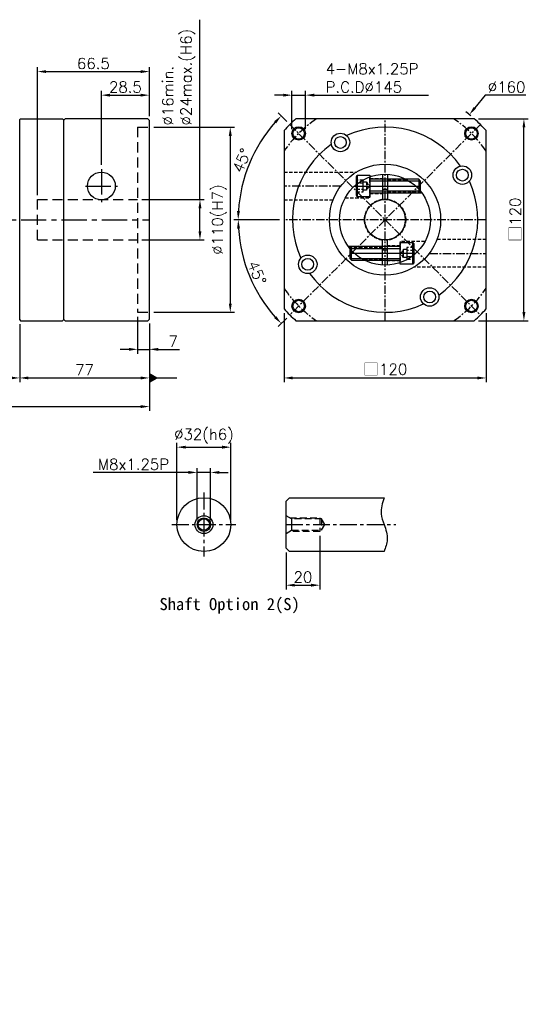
# Model space of a CAD drawing. Header units: millimetres. Extents: x -359 to 775, y -19 to 566.
# Tile 2 of 2: x 29 to 331, y -19 to 566. Entities that reach past the tile are written whole.
import ezdxf

# ---------------------------------------------------------------- set-up
doc = ezdxf.new("R2010")
doc.units = ezdxf.units.MM
doc.header["$LTSCALE"] = 4
doc.linetypes.add('CENTER', pattern=[2, 1.25, -0.25, 0.25, -0.25])
doc.linetypes.add('DASHED', pattern=[0.75, 0.5, -0.25])
for name, color, linetype in [('DIM', 6, 'Continuous'), ('M8x30L', 7, 'Continuous'), ('MF120X1-012', 7, 'Continuous'), ('MF120X1-211', 7, 'Continuous'), ('MF120X1-212', 7, 'Continuous'), ('MF120X1-511', 7, 'Continuous'), ('圖框', 7, 'Continuous')]:
    doc.layers.add(name, color=color, linetype=linetype)
doc.styles.get("Standard").update_dxf_attribs({"font": 'romans.shx'})
doc.dimstyles.new('R', dxfattribs={"dimscale": 2.6, "dimtxt": 2.5, "dimasz": 2, "dimexe": 1, "dimexo": 1, "dimgap": 0.6, "dimtad": 1, "dimtoh": 1, "dimdec": 4, "dimdsep": 46, "dimtxsty": 'Standard', "dimcen": 0.5, "dimdle": 1, "dimclrt": 7, "dimadec": 4, "dimazin": 2, "dimtfac": 1, "dimtdec": 4, "dimtofl": 0, "dimtmove": 0, "dimatfit": 3, "dimfxl": 0, "dimtolj": 1, "dimarcsym": 0})
doc.dimstyles.get("Standard").update_dxf_attribs({"dimscale": 2.6, "dimtxt": 2.5, "dimasz": 2, "dimexe": 1, "dimexo": 1, "dimgap": 0.6, "dimtad": 1, "dimdec": 4, "dimdsep": 46, "dimtxsty": 'Standard', "dimcen": 0.5, "dimdle": 1, "dimclrt": 7, "dimadec": 4, "dimazin": 2, "dimtfac": 1, "dimtdec": 4, "dimtofl": 0, "dimtmove": 0, "dimatfit": 3, "dimfxl": 0, "dimtolj": 1, "dimarcsym": 0})

# ---------------------------------------------------------------- blocks, each defined once
blk = doc.blocks.new('*D23')
at = {"layer": 'Defpoints', "color": 0, "ltscale": 2}
for p in [(302.09, 503.51), (185.52, 446.94), (305.52, 446.94), (161.33, 424.38), (188.95, 390.37)]:
    blk.add_point(p, dxfattribs=at)
at = {"layer": '圖框', "color": 0, "lineweight": -2, "ltscale": 2}
for p, q in [((182.92, 446.94), (155.76, 446.94)), ((187.11, 388.53), (182.05, 383.47))]:
    blk.add_line(p, q, dxfattribs=at)
blk.add_arc((245.52, 446.94), 87.16, 183.41874, 221.58126, dxfattribs=at)
at = {"layer": '圖框', "color": 0, "ltscale": 2}
for points in [[(157.65, 441.71), (159.38, 441.77), (158.36, 446.94)], [(180.95, 389.68), (179.69, 388.5), (183.89, 385.31)]]:
    blk.add_solid(points, dxfattribs=at)
at = {"layer": '圖框', "color": 7, "ltscale": 2, "insert": (169.44, 415.42), "char_height": 6.5, "attachment_point": 5, "rotation": 292.5}
blk.add_mtext('\\A1;45°', dxfattribs=at)
blk = doc.blocks.new('*D24')
at = {"layer": 'Defpoints', "color": 0, "ltscale": 2}
for p in [(188.95, 503.51), (169.99, 490.54), (185.52, 446.94), (305.52, 446.94), (302.09, 390.37)]:
    blk.add_point(p, dxfattribs=at)
at = {"layer": '圖框', "color": 0, "lineweight": -2, "ltscale": 2}
for p, q in [((187.11, 505.34), (182.01, 510.45)), ((182.92, 446.94), (155.7, 446.94))]:
    blk.add_line(p, q, dxfattribs=at)
blk.add_arc((245.52, 446.94), 87.21, 138.41669, 176.58331, dxfattribs=at)
at = {"layer": '圖框', "color": 0, "ltscale": 2}
for points in [[(179.65, 505.42), (180.91, 504.23), (183.85, 508.61)], [(159.33, 452.11), (157.59, 452.16), (158.3, 446.94)]]:
    blk.add_solid(points, dxfattribs=at)
at = {"layer": '圖框', "color": 7, "ltscale": 2, "insert": (160.5, 482.15), "char_height": 6.5, "attachment_point": 5, "rotation": 67.5}
blk.add_mtext('\\A1;45°', dxfattribs=at)
blk = doc.blocks.new('*D12')
at = {"layer": 'Defpoints', "color": 0, "ltscale": 2}
for p in [(198.25, 520.94), (190.25, 498.2), (198.25, 498.2)]:
    blk.add_point(p, dxfattribs=at)
at = {"layer": '圖框', "color": 0, "lineweight": -2, "ltscale": 2}
for p, q in [((185.05, 520.94), (179.85, 520.94)), ((190.25, 500.8), (190.25, 523.54)), ((190.25, 520.94), (198.25, 520.94)), ((198.25, 500.8), (198.25, 523.54)), ((203.45, 520.94), (271.2, 520.94))]:
    blk.add_line(p, q, dxfattribs=at)
at = {"layer": '圖框', "color": 0, "ltscale": 2}
for points in [[(185.05, 521.8), (185.05, 520.07), (190.25, 520.94)], [(203.45, 521.8), (203.45, 520.07), (198.25, 520.94)]]:
    blk.add_solid(points, dxfattribs=at)
at = {"layer": '圖框', "color": 7, "ltscale": 2, "insert": (210.21, 539.83), "char_height": 6.5, "attachment_point": 1}
blk.add_mtext('\\A1;4-M8x1.25P\\PP.C.D%%C145', dxfattribs=at)
blk = doc.blocks.new('*D25')
at = {"layer": 'Defpoints', "color": 0, "ltscale": 2}
for p in [(295.55, 509.36), (195.48, 384.52)]:
    blk.add_point(p, dxfattribs=at)
at = {"layer": '圖框', "color": 0, "lineweight": -2, "ltscale": 2}
for p, q in [((304.84, 520.94), (298.81, 513.42)), ((328.99, 520.94), (304.84, 520.94)), ((244.22, 446.94), (246.82, 446.94)), ((245.52, 445.64), (245.52, 448.24))]:
    blk.add_line(p, q, dxfattribs=at)
blk.add_arc((245.52, 446.94), 80, 50.45249, 53.14696, dxfattribs=at)
at = {"layer": '圖框', "color": 0, "ltscale": 2}
blk.add_solid([(298.13, 513.96), (299.48, 512.87), (295.55, 509.36)], dxfattribs=at)
at = {"layer": '圖框', "color": 7, "ltscale": 2, "insert": (317.69, 525.75), "char_height": 6.5, "attachment_point": 5}
blk.add_mtext('\\A1;∅160', dxfattribs=at)
blk = doc.blocks.new('六角承窩頭螺栓M8X30L')
at = {"color": 0}
for p, q in [((-7.5, 6.5), (-7.5, -6.5)), ((30, 3), (0, 3)), ((29, 4), (29, -4)), ((30, -3), (0, -3))]:
    blk.add_line(p, q, dxfattribs=at)
at = {"color": 0, "linetype": 'CENTER'}
blk.add_line((-8, 0), (30, 0), dxfattribs=at)
at = {"color": 0}
blk.add_lwpolyline([(-7.5, -6.5), (-8, -5.63), (-8, 5.63), (-7.5, 6.5), (0, 6.5), (0, -6.5)], close=True, dxfattribs=at)
at = {"color": 0, "linetype": 'DASHED'}
for points in [[(-8, 3.5), (-8, -3.5), (-4, -3.5), (-4, 3.5)], [(-8, 1.75), (-8, -1.75), (-4, -1.75), (-4, 1.75)], [(-4, -2.5), (-4, 2.5), (-2, 2.5), (-2, -2.5)]]:
    blk.add_lwpolyline(points, close=True, dxfattribs=at)
blk.add_lwpolyline([(-2, 2.5), (-0.56, 0), (-2, -2.5)], dxfattribs=at)
at = {"color": 0}
blk.add_lwpolyline([(0, -4.6, -0.414214), (0.6, -4), (29, -4), (30, -3), (30, 3), (29, 4), (0.6, 4, -0.414214), (0, 4.6)], format="xyb", dxfattribs=at)
blk = doc.blocks.new('*D20')
at = {"layer": 'Defpoints', "color": 0, "ltscale": 2}
for p in [(153.98, 311.82), (121.98, 265.82), (153.98, 265.82)]:
    blk.add_point(p, dxfattribs=at)
at = {"layer": '圖框', "color": 0, "lineweight": -2, "ltscale": 2}
for p, q in [((121.98, 268.42), (121.98, 314.42)), ((127.18, 311.82), (148.78, 311.82)), ((153.98, 268.42), (153.98, 314.42))]:
    blk.add_line(p, q, dxfattribs=at)
at = {"layer": '圖框', "color": 0, "ltscale": 2}
for points in [[(127.18, 312.69), (127.18, 310.96), (121.98, 311.82)], [(148.78, 312.69), (148.78, 310.96), (153.98, 311.82)]]:
    blk.add_solid(points, dxfattribs=at)
at = {"layer": '圖框', "color": 7, "ltscale": 2, "insert": (137.98, 318.34), "char_height": 6.5, "attachment_point": 5}
blk.add_mtext('\\A1;%%C32(h6)', dxfattribs=at)
blk = doc.blocks.new('*D21')
at = {"layer": 'Defpoints', "color": 0, "ltscale": 2}
for p in [(141.98, 296.82), (133.98, 265.82), (141.98, 265.82)]:
    blk.add_point(p, dxfattribs=at)
at = {"layer": '圖框', "color": 0, "lineweight": -2, "ltscale": 2}
for p, q in [((133.98, 268.42), (133.98, 299.42)), ((141.98, 268.42), (141.98, 299.42)), ((128.78, 296.82), (72.15, 296.82)), ((141.98, 296.82), (133.98, 296.82)), ((147.18, 296.82), (152.38, 296.82))]:
    blk.add_line(p, q, dxfattribs=at)
at = {"layer": '圖框', "color": 0, "ltscale": 2}
for points in [[(128.78, 297.69), (128.78, 295.96), (133.98, 296.82)], [(147.18, 297.69), (147.18, 295.96), (141.98, 296.82)]]:
    blk.add_solid(points, dxfattribs=at)
at = {"layer": '圖框', "color": 7, "ltscale": 2, "insert": (96.15, 301.63), "char_height": 6.5, "attachment_point": 5}
blk.add_mtext('\\A1;M8x1.25P', dxfattribs=at)
blk = doc.blocks.new('*D22')
at = {"layer": 'Defpoints', "color": 0, "ltscale": 2}
for p in [(206.74, 261.82), (186.74, 251.82), (206.74, 229.82)]:
    blk.add_point(p, dxfattribs=at)
at = {"layer": '圖框', "color": 0, "lineweight": -2, "ltscale": 2}
for p, q in [((206.74, 259.22), (206.74, 227.22)), ((186.74, 249.22), (186.74, 227.22)), ((191.94, 229.82), (201.54, 229.82))]:
    blk.add_line(p, q, dxfattribs=at)
at = {"layer": '圖框', "color": 0, "ltscale": 2}
for points in [[(191.94, 230.69), (191.94, 228.96), (186.74, 229.82)], [(201.54, 230.69), (201.54, 228.96), (206.74, 229.82)]]:
    blk.add_solid(points, dxfattribs=at)
at = {"layer": '圖框', "color": 7, "ltscale": 2, "insert": (196.74, 234.63), "char_height": 6.5, "attachment_point": 5}
blk.add_mtext('\\A1;20', dxfattribs=at)
blk = doc.blocks.new('*D26')
at = {"color": 0, "lineweight": -2}
for p, q in [((185.52, 391.42), (185.52, 350.34)), ((305.52, 391.42), (305.52, 350.34)), ((190.72, 352.94), (300.32, 352.94))]:
    blk.add_line(p, q, dxfattribs=at)
at = {"color": 0}
for points in [[(190.72, 353.8), (190.72, 352.07), (185.52, 352.94)], [(300.32, 353.8), (300.32, 352.07), (305.52, 352.94)]]:
    blk.add_solid(points, dxfattribs=at)
at = {"layer": 'Defpoints', "color": 0}
for p in [(185.52, 394.02), (305.52, 394.02), (305.52, 352.94)]:
    blk.add_point(p, dxfattribs=at)
at = {"color": 7, "insert": (245.52, 358.02), "char_height": 6.5, "attachment_point": 5}
blk.add_mtext('\\A1;{\\fPMingLiU|b0|i0|c136|p18;\\H1.083x;\\C0;□}120', dxfattribs=at)
blk = doc.blocks.new('*D34')
at = {"color": 0, "lineweight": -2}
for p, q in [((301.03, 506.94), (330.54, 506.94)), ((327.94, 392.14), (327.94, 501.74)), ((301.03, 386.94), (330.54, 386.94))]:
    blk.add_line(p, q, dxfattribs=at)
at = {"color": 0}
for points in [[(327.07, 501.74), (328.8, 501.74), (327.94, 506.94)], [(327.07, 392.14), (328.8, 392.14), (327.94, 386.94)]]:
    blk.add_solid(points, dxfattribs=at)
at = {"layer": 'Defpoints', "color": 0}
for p in [(298.43, 506.94), (327.94, 506.94), (298.43, 386.94)]:
    blk.add_point(p, dxfattribs=at)
at = {"color": 7, "insert": (322.86, 446.94), "char_height": 6.5, "attachment_point": 5, "rotation": 90}
blk.add_mtext('\\A1;{\\fPMingLiU|b0|i0|c136|p18;\\H1.083x;\\C0;□}120', dxfattribs=at)
blk = doc.blocks.new('*D68')
at = {"layer": 'Defpoints', "color": 0, "ltscale": 2}
for p in [(98.62, 391.94), (105.62, 387.94), (105.62, 369.94)]:
    blk.add_point(p, dxfattribs=at)
at = {"layer": '圖框', "color": 0, "lineweight": -2, "ltscale": 2}
for p, q in [((98.62, 389.34), (98.62, 367.34)), ((105.62, 385.34), (105.62, 367.34)), ((93.42, 369.94), (88.22, 369.94)), ((98.62, 369.94), (105.62, 369.94)), ((110.82, 369.94), (123.48, 369.94))]:
    blk.add_line(p, q, dxfattribs=at)
at = {"layer": '圖框', "color": 0, "ltscale": 2}
for points in [[(93.42, 370.8), (93.42, 369.07), (98.62, 369.94)], [(110.82, 370.8), (110.82, 369.07), (105.62, 369.94)]]:
    blk.add_solid(points, dxfattribs=at)
at = {"layer": '圖框', "color": 7, "ltscale": 2, "insert": (119.75, 374.75), "char_height": 6.5, "attachment_point": 5}
blk.add_mtext('\\A1;7', dxfattribs=at)
blk = doc.blocks.new('*D70')
at = {"layer": 'Defpoints', "color": 0, "ltscale": 2}
for p in [(28.62, 387.44), (105.62, 387.94), (105.62, 352.94)]:
    blk.add_point(p, dxfattribs=at)
at = {"layer": '圖框', "color": 0, "lineweight": -2, "ltscale": 2}
for p, q in [((28.62, 384.84), (28.62, 350.34)), ((105.62, 385.34), (105.62, 350.34)), ((33.82, 352.94), (100.42, 352.94))]:
    blk.add_line(p, q, dxfattribs=at)
at = {"layer": '圖框', "color": 0, "ltscale": 2}
for points in [[(33.82, 353.8), (33.82, 352.07), (28.62, 352.94)], [(100.42, 353.8), (100.42, 352.07), (105.62, 352.94)]]:
    blk.add_solid(points, dxfattribs=at)
at = {"layer": '圖框', "color": 7, "ltscale": 2, "insert": (67.12, 357.75), "char_height": 6.5, "attachment_point": 5}
blk.add_mtext('\\A1;77', dxfattribs=at)
blk = doc.blocks.new('*D71')
at = {"layer": 'Defpoints', "color": 0, "ltscale": 2}
for p in [(105.62, 520.94), (105.62, 505.94), (77.12, 476.94)]:
    blk.add_point(p, dxfattribs=at)
at = {"layer": '圖框', "color": 0, "lineweight": -2, "ltscale": 2}
for p, q in [((77.12, 479.54), (77.12, 523.54)), ((82.32, 520.94), (100.42, 520.94)), ((105.62, 508.54), (105.62, 523.54))]:
    blk.add_line(p, q, dxfattribs=at)
at = {"layer": '圖框', "color": 0, "ltscale": 2}
for points in [[(82.32, 521.8), (82.32, 520.07), (77.12, 520.94)], [(100.42, 521.8), (100.42, 520.07), (105.62, 520.94)]]:
    blk.add_solid(points, dxfattribs=at)
at = {"layer": '圖框', "color": 7, "ltscale": 2, "insert": (91.37, 525.75), "char_height": 6.5, "attachment_point": 5}
blk.add_mtext('\\A1;28.5', dxfattribs=at)
blk = doc.blocks.new('*D72')
at = {"layer": 'Defpoints', "color": 0, "ltscale": 2}
for p in [(105.62, 534.94), (105.62, 505.94), (39.12, 458.94)]:
    blk.add_point(p, dxfattribs=at)
at = {"layer": '圖框', "color": 0, "lineweight": -2, "ltscale": 2}
for p, q in [((39.12, 461.54), (39.12, 537.54)), ((44.32, 534.94), (100.42, 534.94)), ((105.62, 508.54), (105.62, 537.54))]:
    blk.add_line(p, q, dxfattribs=at)
at = {"layer": '圖框', "color": 0, "ltscale": 2}
for points in [[(44.32, 535.8), (44.32, 534.07), (39.12, 534.94)], [(100.42, 535.8), (100.42, 534.07), (105.62, 534.94)]]:
    blk.add_solid(points, dxfattribs=at)
at = {"layer": '圖框', "color": 7, "ltscale": 2, "insert": (72.37, 539.75), "char_height": 6.5, "attachment_point": 5}
blk.add_mtext('\\A1;66.5', dxfattribs=at)
blk = doc.blocks.new('*D73')
at = {"layer": 'Defpoints', "color": 0, "ltscale": 2}
for p in [(98.62, 458.94), (98.62, 434.94), (135.62, 434.94)]:
    blk.add_point(p, dxfattribs=at)
at = {"layer": '圖框', "color": 0, "lineweight": -2, "ltscale": 2}
for p, q in [((135.62, 458.94), (135.62, 565.77)), ((101.22, 458.94), (138.22, 458.94)), ((135.62, 440.14), (135.62, 453.74)), ((101.22, 434.94), (138.22, 434.94))]:
    blk.add_line(p, q, dxfattribs=at)
at = {"layer": '圖框', "color": 0, "ltscale": 2}
for points in [[(134.76, 453.74), (136.49, 453.74), (135.62, 458.94)], [(134.76, 440.14), (136.49, 440.14), (135.62, 434.94)]]:
    blk.add_solid(points, dxfattribs=at)
at = {"layer": '圖框', "color": 7, "ltscale": 2, "insert": (113.32, 502.92), "char_height": 6.5, "attachment_point": 1, "rotation": 90}
blk.add_mtext('\\A1;%%C16min.\\P%%C24max.(H6)', dxfattribs=at)
blk = doc.blocks.new('*D74')
at = {"layer": 'Defpoints', "color": 0, "ltscale": 2}
for p in [(105.62, 501.94), (105.62, 391.94), (153.62, 391.94)]:
    blk.add_point(p, dxfattribs=at)
at = {"layer": '圖框', "color": 0, "lineweight": -2, "ltscale": 2}
for p, q in [((108.22, 501.94), (156.22, 501.94)), ((153.62, 496.74), (153.62, 397.14)), ((108.22, 391.94), (156.22, 391.94))]:
    blk.add_line(p, q, dxfattribs=at)
at = {"layer": '圖框', "color": 0, "ltscale": 2}
for points in [[(152.76, 496.74), (154.49, 496.74), (153.62, 501.94)], [(152.76, 397.14), (154.49, 397.14), (153.62, 391.94)]]:
    blk.add_solid(points, dxfattribs=at)
at = {"layer": '圖框', "color": 7, "ltscale": 2, "insert": (147.11, 447.03), "char_height": 6.5, "attachment_point": 5, "rotation": 90}
blk.add_mtext('\\A1;%%c110(H7)', dxfattribs=at)
blk = doc.blocks.new('*D75')
at = {"layer": 'Defpoints', "color": 0, "ltscale": 2}
for p in [(-138.58, 432.94), (105.62, 387.94), (105.62, 335.94)]:
    blk.add_point(p, dxfattribs=at)
at = {"layer": '圖框', "color": 0, "lineweight": -2, "ltscale": 2}
for p, q in [((-138.58, 430.34), (-138.58, 333.34)), ((105.62, 385.34), (105.62, 333.34)), ((-133.38, 335.94), (100.42, 335.94))]:
    blk.add_line(p, q, dxfattribs=at)
at = {"layer": '圖框', "color": 0, "ltscale": 2}
for points in [[(-133.38, 336.8), (-133.38, 335.07), (-138.58, 335.94)], [(100.42, 336.8), (100.42, 335.07), (105.62, 335.94)]]:
    blk.add_solid(points, dxfattribs=at)
at = {"layer": '圖框', "color": 7, "ltscale": 2, "insert": (-16.48, 340.75), "char_height": 6.5, "attachment_point": 5}
blk.add_mtext('\\A1;244.2', dxfattribs=at)
blk = doc.blocks.new('A$C79BD5932')
at = {"layer": 'MF120X1-211'}
for p, q in [((0, 119.5), (0.5, 120)), ((0, 0.5), (0, 119.5)), ((0.5, 120), (25.5, 120)), ((25.5, 120), (26, 119.5)), ((26, 119.5), (26, 0.5)), ((0, 0.5), (0.5, 0)), ((25.5, 0), (26, 0.5)), ((0.5, 0), (25.5, 0))]:
    blk.add_line(p, q, dxfattribs=at)
blk = doc.blocks.new('A$C29630EED')
at = {"color": 0}
blk.add_blockref('A$C79BD5932', (0, 0), dxfattribs=at)
blk = doc.blocks.new('*D97')
at = {"color": 0, "lineweight": -2}
for p, q in [((1.42, 386.84), (1.42, 350.34)), ((28.62, 384.84), (28.62, 350.34)), ((6.62, 352.94), (23.42, 352.94))]:
    blk.add_line(p, q, dxfattribs=at)
at = {"color": 0}
for points in [[(6.62, 353.8), (6.62, 352.07), (1.42, 352.94)], [(23.42, 353.8), (23.42, 352.07), (28.62, 352.94)]]:
    blk.add_solid(points, dxfattribs=at)
at = {"layer": 'Defpoints', "color": 0}
for p in [(1.42, 389.44), (28.62, 387.44), (28.62, 352.94)]:
    blk.add_point(p, dxfattribs=at)
at = {"color": 7, "insert": (15.02, 357.75), "char_height": 6.5, "attachment_point": 5}
blk.add_mtext('\\A1;27.2', dxfattribs=at)
blk = doc.blocks.new('_DatumFilled')
at = {"color": 0, "linetype": 'ByBlock'}
blk.add_solid([(0, 0.58), (-1, 0), (0, -0.58)], dxfattribs=at)

msp = doc.modelspace()

# ---------------------------------------------------------------- linework, layer by layer
at = {"ltscale": 3}
msp.add_line((28.62202, 387.93795), (28.62202, 505.93795), dxfattribs=at)
at = {"color": 0, "ltscale": 3}
for p, q in [((55.62202, 506.93795), (54.62202, 505.93795)), ((54.62202, 505.93795), (54.62202, 387.93795)), ((104.62202, 506.93795), (55.62202, 506.93795)), ((105.62202, 505.93795), (104.62202, 506.93795)), ((105.62202, 387.93795), (105.62202, 505.93795)), ((54.62202, 387.93795), (55.62202, 386.93795)), ((55.62202, 386.93795), (104.62202, 386.93795)), ((104.62202, 386.93795), (105.62202, 387.93795))]:
    msp.add_line(p, q, dxfattribs=at)
at = {"color": 0, "linetype": 'DASHED', "ltscale": 3}
for p, q in [((98.62202, 501.93795), (98.62202, 391.93795)), ((98.62202, 501.93795), (105.62202, 501.93795)), ((39.12202, 458.93795), (98.62202, 458.93795)), ((39.12202, 434.93795), (39.12202, 458.93795)), ((39.12202, 434.93795), (98.62202, 434.93795)), ((98.62202, 391.93795), (105.62202, 391.93795))]:
    msp.add_line(p, q, dxfattribs=at)
at = {"color": 0, "linetype": 'CENTER', "ltscale": 3}
for p, q in [((77.12202, 476.93795), (77.12202, 457.43795)), ((67.62202, 466.93795), (86.62202, 466.93795)), ((-138.57798, 446.93795), (105.62202, 446.93795))]:
    msp.add_line(p, q, dxfattribs=at)
at = {"layer": 'MF120X1-012', "color": 0, "linetype": 'CENTER', "ltscale": 2}
for p, q in [((137.97938, 284.82391), (137.97938, 246.82391)), ((118.97938, 265.82391), (156.97938, 265.82391))]:
    msp.add_line(p, q, dxfattribs=at)
at = {"layer": 'MF120X1-012', "color": 0, "ltscale": 2}
for p, q in [((186.7394, 279.82391), (188.7394, 281.82391)), ((188.7394, 281.82391), (244.9394, 281.82391)), ((186.7394, 251.82391), (186.7394, 279.82391)), ((190.03029, 269.22391), (190.03029, 262.42391)), ((188.7394, 249.82391), (186.7394, 251.82391)), ((244.9394, 249.82391), (188.7394, 249.82391))]:
    msp.add_line(p, q, dxfattribs=at)
at = {"layer": 'MF120X1-012', "color": 0, "linetype": 'DASHED', "ltscale": 2}
msp.add_line((207.82837, 269.22391), (207.82837, 262.42391), dxfattribs=at)
for points in [[(186.7394, 260.52391), (190.03029, 262.42391), (207.82837, 262.42391), (209.79136, 265.82391), (207.82837, 269.22391), (190.03029, 269.22391), (186.7394, 271.12391)], [(188.99106, 269.82391), (206.7394, 269.82391), (206.7394, 261.82391), (188.99106, 261.82391)]]:
    msp.add_lwpolyline(points, dxfattribs=at)
at = {"layer": 'MF120X1-012', "color": 0, "ltscale": 2}
for radius in [16, 5.3, 4, 3.4]:
    msp.add_circle((137.97938, 265.82391), radius, dxfattribs=at)
at = {"layer": 'MF120X1-212', "color": 0}
for p, q in [((244.01825, 473.89625), (244.01825, 458.84383)), ((247.01825, 473.89625), (247.01825, 458.84383)), ((244.01825, 419.97964), (244.01825, 435.03206)), ((247.01825, 419.97964), (247.01825, 435.03206))]:
    msp.add_line(p, q, dxfattribs=at)
at = {"layer": 'MF120X1-212', "color": 0, "linetype": 'DASHED'}
for p, q in [((236.51825, 471.43795), (244.01825, 471.43795)), ((247.01825, 470.93795), (257.88757, 470.93795)), ((247.01825, 470.33795), (258.98822, 470.33795)), ((236.51825, 462.43795), (244.01825, 462.43795)), ((247.01825, 463.53795), (266.81238, 463.53795)), ((247.01825, 462.93795), (267.26682, 462.93795)), ((244.01825, 430.93795), (223.76969, 430.93795)), ((244.01825, 430.33795), (224.22412, 430.33795)), ((254.51825, 431.43795), (247.01825, 431.43795)), ((244.01825, 423.53795), (232.04829, 423.53795)), ((244.01825, 422.93795), (233.14894, 422.93795)), ((254.51825, 422.43795), (247.01825, 422.43795))]:
    msp.add_line(p, q, dxfattribs=at)
at = {"layer": 'MF120X1-212', "color": 0, "linetype": 'CENTER'}
for p, q in [((227.3799, 466.93795), (263.65661, 466.93795)), ((263.65661, 426.93795), (227.3799, 426.93795))]:
    msp.add_line(p, q, dxfattribs=at)
at = {"layer": 'MF120X1-212', "color": 0, "linetype": 'DASHED'}
for points in [[(221.85394, 459.93795), (236.51825, 459.93795), (236.51825, 472.39379)], [(269.18257, 433.93795), (254.51825, 433.93795), (254.51825, 421.4821)]]:
    msp.add_lwpolyline(points, dxfattribs=at)
at = {"layer": 'MF120X1-212', "color": 0}
for radius in [27, 12]:
    msp.add_circle((245.51825, 446.93795), radius, dxfattribs=at)
at = {"layer": 'MF120X1-212', "color": 0, "linetype": 'DASHED'}
msp.add_circle((245.51825, 446.93795), 12.25, dxfattribs=at)
at = {"layer": 'MF120X1-212', "color": 0}
for start, end in [(85.21980815, 94.78019185), (265.21980815, 274.78019185)]:
    msp.add_arc((245.51825, 446.93795), 18, start, end, dxfattribs=at)
at = {"layer": 'MF120X1-511', "color": 0, "linetype": 'CENTER'}
for p, q in [((302.0868, 503.50649), (188.94971, 390.3694)), ((188.94971, 503.50649), (302.0868, 390.3694)), ((245.51825, 386.93795), (245.51825, 506.93795)), ((219.26944, 466.93795), (185.51825, 466.93795)), ((305.51825, 446.93795), (185.51825, 446.93795)), ((271.76706, 426.93795), (305.51825, 426.93795))]:
    msp.add_line(p, q, dxfattribs=at)
at = {"layer": 'MF120X1-511', "color": 0, "linetype": 'DASHED'}
for p, q in [((185.51825, 475.18795), (228.46136, 475.18795)), ((185.51825, 458.68795), (214.68098, 458.68795)), ((305.51825, 435.18795), (276.35553, 435.18795)), ((305.51825, 418.68795), (262.57514, 418.68795))]:
    msp.add_line(p, q, dxfattribs=at)
at = {"layer": 'MF120X1-511', "color": 0}
msp.add_lwpolyline([(298.43328, 386.93795, 0.031342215), (305.51825, 394.02292), (305.51825, 499.85297, 0.031342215), (298.43328, 506.93795), (192.60323, 506.93795, 0.031342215), (185.51825, 499.85297), (185.51825, 394.02292, 0.031342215), (192.60323, 386.93795)], format="xyb", close=True, dxfattribs=at)
for centre, radius in [((194.25301, 498.20319), 4), ((194.25301, 498.20319), 3.4), ((219.01825, 492.83729), 5.5), ((296.7835, 498.20319), 4), ((296.7835, 498.20319), 3.4), ((219.01825, 492.83729), 3.5), ((245.51825, 446.93795), 33), ((291.4176, 473.43795), 5.5), ((291.4176, 473.43795), 3.5), ((199.61891, 420.43795), 5.5), ((199.61891, 420.43795), 3.5), ((272.01825, 401.0386), 5.5), ((272.01825, 401.0386), 3.5), ((194.25301, 395.6727), 4), ((194.25301, 395.6727), 3.4), ((296.7835, 395.6727), 4), ((296.7835, 395.6727), 3.4)]:
    msp.add_circle(centre, radius, dxfattribs=at)
at = {"layer": 'MF120X1-511', "color": 0, "linetype": 'CENTER'}
for start, end in [(124.14842434, 145.85157566), (34.14842434, 55.85157566), (214.14842434, 235.85157566), (304.14842434, 325.85157566)]:
    msp.add_arc((245.51825, 446.93795), 72.5, start, end, dxfattribs=at)
at = {"layer": 'MF120X1-511', "color": 0}
for start, end in [(35.43915074, 114.56084926), (125.43915074, 204.56084926), (305.43915074, 24.56084926), (215.43915074, 294.56084926)]:
    msp.add_arc((245.51825, 446.93795), 55, start, end, dxfattribs=at)
at = {"layer": '圖框', "color": 0, "linetype": 'CENTER', "ltscale": 2}
msp.add_line((186.7394, 265.82391), (251.88988, 265.82391), dxfattribs=at)
at = {"layer": '圖框', "color": 0, "ltscale": 2}
msp.add_circle((77.12202, 466.93795), 8.25, dxfattribs=at)
msp.add_spline([(244.9394, 281.82391), (243.20973, 272.2619), (244.9394, 265.82391), (246.78207, 256.93444), (244.9394, 249.82391)], degree=3, dxfattribs=at)

# ---------------------------------------------------------------- block references
msp.add_blockref('A$C29630EED', (28.62202, 386.93795))
at = {"layer": 'M8x30L', "color": 0}
msp.add_blockref('六角承窩頭螺栓M8X30L', (236.51825, 466.93795), dxfattribs=at)
at = {"layer": 'M8x30L', "color": 0, "rotation": 180}
msp.add_blockref('六角承窩頭螺栓M8X30L', (254.51825, 426.93795), dxfattribs=at)

# ---------------------------------------------------------------- texts
at = {"color": 0, "insert": (111.5981, 222.20957), "char_height": 7.2, "width": 99.7150159, "attachment_point": 1}
msp.add_mtext('{\\fDFKai-SB|b1|i0|c0|p65;Shaft Option 2(S)}', dxfattribs=at)
at = {"layer": 'DIM', "color": 7, "char_height": 3.125, "width": 2}
for insert, attachment_point in [((88.33562, 149.09553), 1), ((116.37101, 133.97787), 1), ((39.87101, -19.14713), 9)]:
    msp.add_mtext('\\A1;', dxfattribs=dict(at, insert=insert, attachment_point=attachment_point))

# ---------------------------------------------------------------- dimensions: what is measured, and where the dimension line sits
at = {"color": 0}
dim = msp.add_linear_dim(base=(327.93794, 506.93795), p1=(298.43328, 386.93795), p2=(298.43328, 506.93795), angle=90, text='{\\fPMingLiU|b0|i0|c136|p18;\\H1.083x;\\C0;□}<>', dimstyle='Standard', dxfattribs=at)
dim.commit()
dim.dimension.update_dxf_attribs({"geometry": '*D34', "text_midpoint": (327.93794, 446.93795), "dimtype": 160})
dim = msp.add_linear_dim(base=(305.51825, 352.93795), p1=(185.51825, 394.02292), p2=(305.51825, 394.02292), text='{\\fPMingLiU|b0|i0|c136|p18;\\H1.083x;\\C0;□}<>', dimstyle='Standard', dxfattribs=at)
dim.commit()
dim.dimension.update_dxf_attribs({"geometry": '*D26', "text_midpoint": (245.51825, 352.93795), "dimtype": 160})
dim = msp.add_linear_dim(base=(28.62202, 352.93795), p1=(1.42202, 389.43795), p2=(28.62202, 387.43795), dimstyle='Standard', override={"dimldrblk": 'DatumFilled', "dimtfill": 1})
dim.commit()
dim.dimension.update_dxf_attribs({"geometry": '*D97', "text_midpoint": (15.02202, 357.74795)})
at = {"layer": '圖框', "color": 0, "ltscale": 2}
dim = msp.add_linear_dim(base=(135.62202, 434.93795), p1=(98.62202, 458.93795), p2=(98.62202, 434.93795), angle=90, text='%%C16min.\\P%%C24max.(H6)', dimstyle='Standard', dxfattribs=at)
dim.commit()
dim.dimension.update_dxf_attribs({"geometry": '*D73', "text_midpoint": (135.62202, 533.56496), "dimtype": 160})
for base, p1, p2, picture, middle in [((105.62202, 534.93795), (39.12202, 458.93795), (105.62202, 505.93795), '*D72', (72.37202, 539.74795)), ((105.62202, 520.93795), (77.12202, 476.93795), (105.62202, 505.93795), '*D71', (91.37202, 525.74795)), ((105.62202, 335.93795), (-138.57798, 432.93795), (105.62202, 387.93795), '*D75', (-16.47798, 340.74795)), ((105.62202, 352.93795), (28.62202, 387.43795), (105.62202, 387.93795), '*D70', (67.12202, 357.74795))]:
    dim = msp.add_linear_dim(base=base, p1=p1, p2=p2, dimstyle='Standard', dxfattribs=at)
    dim.commit()
    dim.dimension.update_dxf_attribs({"geometry": picture, "text_midpoint": middle})
dim = msp.add_linear_dim(base=(198.25301, 520.93795), p1=(190.25301, 498.20319), p2=(198.25301, 498.20319), text='4-M<>x1.25P\\PP.C.D%%C145', dimstyle='Standard', override={"dimtofl": 1}, dxfattribs=at)
dim.commit()
dim.dimension.update_dxf_attribs({"geometry": '*D12', "text_midpoint": (239.9273, 531.16461)})
dim = msp.add_diameter_dim_2p(p1=(195.48233, 384.51675), p2=(295.55418, 509.35914), dimstyle='R', dxfattribs=at)
dim.commit()
dim.dimension.update_dxf_attribs({"geometry": '*D25', "text_midpoint": (317.6932, 520.93795), "dimtype": 163})
for base, line2, picture, middle in [((169.98891, 490.54483), ((188.94971, 503.50649), (302.0868, 390.3694)), '*D24', (160.49937, 482.15392)), ((161.32673, 424.37889), ((302.0868, 503.50649), (188.94971, 390.3694)), '*D23', (169.43541, 415.4234))]:
    dim = msp.add_angular_dim_2l(base=base, line1=((305.51825, 446.93795), (185.51825, 446.93795)), line2=line2, dimstyle='Standard', dxfattribs=at)
    dim.commit()
    dim.dimension.update_dxf_attribs({"geometry": picture, "text_midpoint": middle})
dim = msp.add_linear_dim(base=(153.62202, 391.93795), p1=(105.62202, 501.93795), p2=(105.62202, 391.93795), angle=90, text='%%c<>(H7)', dimstyle='Standard', override={"dimtmove": 0}, dxfattribs=at)
dim.commit()
dim.dimension.update_dxf_attribs({"geometry": '*D74', "text_midpoint": (153.62202, 447.02631), "dimtype": 160})
dim = msp.add_linear_dim(base=(105.62202, 369.93795), p1=(98.62202, 391.93795), p2=(105.62202, 387.93795), dimstyle='Standard', override={"dimtofl": 1}, dxfattribs=at)
dim.commit()
dim.dimension.update_dxf_attribs({"geometry": '*D68', "text_midpoint": (119.74868, 374.74795)})
for base, p1, p2, text, override, picture, middle in [((153.97938, 311.82391), (121.97938, 265.82391), (153.97938, 265.82391), '%%C<>(h6)', {"dimtmove": 0}, '*D20', (137.97938, 311.82391)), ((141.97938, 296.82391), (133.97938, 265.82391), (141.97938, 265.82391), 'M<>x1.25P', {"dimtofl": 1, "dimtmove": 0}, '*D21', (96.14835, 296.82391))]:
    dim = msp.add_linear_dim(base=base, p1=p1, p2=p2, text=text, dimstyle='Standard', override=override, dxfattribs=at)
    dim.commit()
    dim.dimension.update_dxf_attribs({"geometry": picture, "text_midpoint": middle, "dimtype": 160})
dim = msp.add_linear_dim(base=(206.7394, 229.82391), p1=(186.7394, 251.82391), p2=(206.7394, 261.82391), dimstyle='Standard', dxfattribs=at)
dim.commit()
dim.dimension.update_dxf_attribs({"geometry": '*D22', "text_midpoint": (196.7394, 229.82391), "dimtype": 160})

# ---------------------------------------------------------------- leaders
msp.add_leader([(105.62202, 352.93795), (121.80938, 352.93795)], dimstyle='Standard', override={"dimldrblk": 'DatumFilled'}, dxfattribs=at)

doc.saveas('drawing.dxf')
